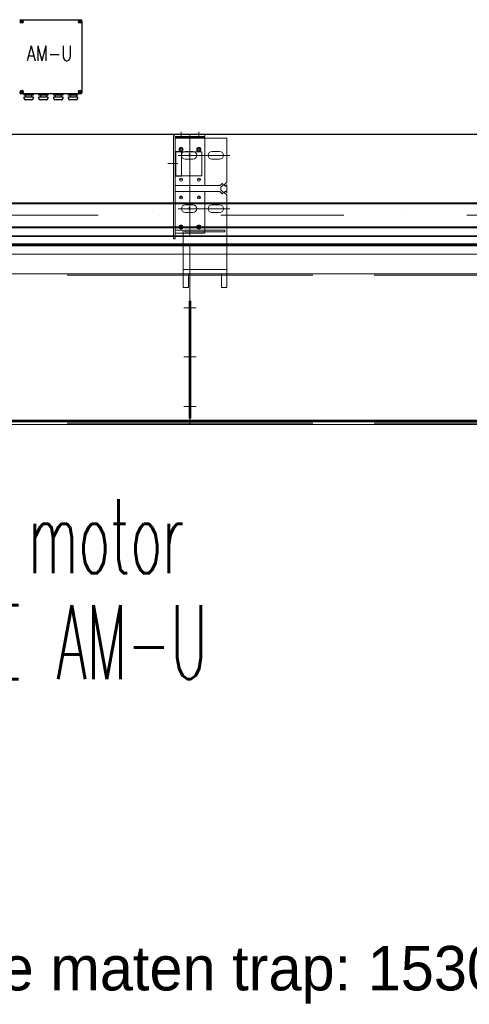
# Model space of a CAD drawing. Extents: x 50445 to 145605, y -10968 to 41989.
# Tile 10 of 256: x 53417 to 54175, y 1151 to 2812. Entities that reach past the tile are written whole.
import ezdxf

# ---------------------------------------------------------------- set-up
doc = ezdxf.new("R2010")
doc.units = 0
doc.header["$LTSCALE"] = 414.30304
doc.header["$MEASUREMENT"] = 0
doc.linetypes.add('DASHDOT', pattern=[1, 0.5, -0.25, 0, -0.25])
doc.linetypes.add('DASHED', pattern=[0.75, 0.5, -0.25])
doc.layers.get('0').update_dxf_attribs({"linetype": 'CONTINUOUS'})
for name, color, linetype, lineweight in [('BESCHRIFTUNG 025', 7, 'CONTINUOUS', 25), ('BLECH', 5, 'CONTINUOUS', 35), ('HILFSLINIEN', 3, 'CONTINUOUS', 13), ('LIJN18', 30, 'CONTINUOUS', 18), ('MITTELLINIEN', 7, 'DASHDOT', 18), ('STAHLBAU', 7, 'CONTINUOUS', 35)]:
    doc.layers.add(name, color=color, linetype=linetype, lineweight=lineweight)
doc.styles.add('Isonorm', font='txt.shx')
doc.styles.add('ROMANS', font='romans', dxfattribs={"width": 0.8})

msp = doc.modelspace()

# ---------------------------------------------------------------- linework, layer by layer
for p, q in [((53418.8, 2812), (53519.8, 2812)), ((53521.8, 2810), (53521.8, 2689)), ((53519.8, 2687), (53418.8, 2687)), ((53424.3, 2684.5), (53424.3, 2687)), ((53424.3, 2687), (53439.3, 2687)), ((53439.3, 2684.5), (53424.3, 2684.5)), ((53424.3, 2679), (53424.3, 2682)), ((53424.3, 2682), (53439.3, 2682)), ((53437.3, 2677), (53426.3, 2677)), ((53426.8, 2684.5), (53426.8, 2682)), ((53431.8, 2687), (53431.8, 2687)), ((53436.8, 2684.5), (53436.8, 2682)), ((53439.3, 2687), (53439.3, 2684.5)), ((53439.3, 2682), (53439.3, 2679)), ((53449.3, 2684.5), (53449.3, 2687)), ((53449.3, 2687), (53464.3, 2687)), ((53464.3, 2684.5), (53449.3, 2684.5)), ((53449.3, 2682), (53464.3, 2682)), ((53449.3, 2679), (53449.3, 2682)), ((53462.3, 2677), (53451.3, 2677)), ((53451.8, 2684.5), (53451.8, 2682)), ((53456.8, 2687), (53456.8, 2687)), ((53461.8, 2684.5), (53461.8, 2682)), ((53464.3, 2687), (53464.3, 2684.5)), ((53464.3, 2682), (53464.3, 2679)), ((53474.3, 2684.5), (53474.3, 2687)), ((53474.3, 2687), (53489.3, 2687)), ((53489.3, 2684.5), (53474.3, 2684.5)), ((53474.3, 2679), (53474.3, 2682)), ((53474.3, 2682), (53489.3, 2682)), ((53487.3, 2677), (53476.3, 2677)), ((53476.8, 2684.5), (53476.8, 2682)), ((53481.8, 2687), (53481.8, 2687)), ((53486.8, 2684.5), (53486.8, 2682)), ((53489.3, 2687), (53489.3, 2684.5)), ((53489.3, 2682), (53489.3, 2679)), ((53499.3, 2684.5), (53499.3, 2687)), ((53499.3, 2687), (53514.3, 2687)), ((53514.3, 2684.5), (53499.3, 2684.5)), ((53499.3, 2679), (53499.3, 2682)), ((53499.3, 2682), (53514.3, 2682)), ((53512.3, 2677), (53501.3, 2677)), ((53501.8, 2684.5), (53501.8, 2682)), ((53506.8, 2687), (53506.8, 2687)), ((53511.8, 2684.5), (53511.8, 2682)), ((53514.3, 2687), (53514.3, 2684.5)), ((53514.3, 2682), (53514.3, 2679))]:
    msp.add_line(p, q)
for centre, radius in [((53420.3, 2808.5), 2.5), ((53420.3, 2808.5), 1), ((53518.3, 2808.5), 2.5), ((53518.3, 2808.5), 1), ((53420.3, 2690.5), 2.5), ((53420.3, 2690.5), 1), ((53518.3, 2690.5), 2.5), ((53518.3, 2690.5), 1)]:
    msp.add_circle(centre, radius)
for centre, start, end in [((53418.8, 2810), 90, 180), ((53519.8, 2810), 0, 90), ((53418.8, 2689), 180, 270), ((53426.3, 2679), 180, 270), ((53437.3, 2679), 270, 0), ((53451.3, 2679), 180, 270), ((53462.3, 2679), 270, 0), ((53476.3, 2679), 180, 270), ((53487.3, 2679), 270, 0), ((53501.3, 2679), 180, 270), ((53512.3, 2679), 270, 0), ((53519.8, 2689), 270, 0)]:
    msp.add_arc(centre, 2, start, end)
at = {"layer": 'BLECH', "lineweight": 0}
for p, q in [((51439.9, 2619.1), (53703.9, 2619.1)), ((51439.9, 2618.1), (53703.9, 2618.1)), ((53675.9, 2614.1), (53675.9, 2442.1)), ((53678.9, 2614.1), (53678.9, 2442.1)), ((53678.9, 2613.1), (53728.9, 2613.1)), ((53765.9, 2612.1), (53678.9, 2612.1)), ((53728.9, 2618.1), (53679.9, 2618.1)), ((53728.9, 2615.1), (53679.9, 2615.1)), ((53703.9, 2619.1), (53703.9, 2446.1)), ((56153.9, 2619.1), (53703.9, 2619.1)), ((53703.9, 2619.1), (53703.9, 2446.1)), ((56153.9, 2618.1), (53703.9, 2618.1)), ((53728.9, 2618.1), (53728.9, 2615.1)), ((53728.9, 2613.1), (53728.9, 2532.1)), ((53765.9, 2612.1), (53765.9, 2537.8)), ((53679.8, 2547.8), (53679.8, 2589.8)), ((53689.8, 2589.8), (53679.8, 2589.8)), ((53679.8, 2588.8), (53689.8, 2588.8)), ((53689.8, 2547.8), (53689.8, 2589.8)), ((53692.8, 2588.8), (53712.1, 2588.8)), ((53695.9, 2589.6), (53708.9, 2589.6)), ((53695.9, 2576.6), (53708.9, 2576.6)), ((53740.9, 2589.6), (53753.9, 2589.6)), ((53740.9, 2576.6), (53753.9, 2576.6)), ((53679.8, 2548.8), (53689.8, 2548.8)), ((53689.8, 2547.8), (53679.8, 2547.8)), ((53754.4, 2532.1), (53678.9, 2532.1)), ((53678.9, 2532.1), (53728.9, 2532.1)), ((53758.1, 2535.7), (53754.4, 2532.1)), ((53760.2, 2533.6), (53755.9, 2529.3)), ((53755.9, 2529.3), (53755.9, 2524.8)), ((53760.2, 2520.6), (53755.9, 2524.8)), ((53760.2, 2533.6), (53758.1, 2535.7)), ((53761.7, 2533.6), (53765.9, 2537.8)), ((53761.7, 2533.6), (53763.8, 2531.4)), ((53763.8, 2531.4), (53765.9, 2533.6)), ((53765.9, 2533.6), (53765.9, 2520.6)), ((53754.4, 2522.1), (53678.9, 2522.1)), ((53680.4, 2522.1), (53728.9, 2522.1)), ((53758.1, 2518.4), (53754.4, 2522.1)), ((53760.2, 2520.6), (53758.1, 2518.4)), ((53761.7, 2520.6), (53763.8, 2522.7)), ((53761.7, 2520.6), (53765.9, 2516.3)), ((53763.8, 2522.7), (53765.9, 2520.6)), ((53765.9, 2516.3), (53765.9, 2383.1)), ((53695.9, 2499.6), (53708.9, 2499.6)), ((53708.9, 2499.6), (53695.9, 2499.6)), ((53740.9, 2499.6), (53753.9, 2499.6)), ((53695.9, 2486.6), (53708.9, 2486.6)), ((53708.9, 2486.6), (53695.9, 2486.6)), ((53740.9, 2486.6), (53753.9, 2486.6)), ((51611.9, 2447.1), (53703.9, 2447.1)), ((51611.9, 2446.1), (53703.9, 2446.1)), ((53675.9, 2442.1), (53678.9, 2442.1)), ((53678.9, 2457.1), (53692.3, 2457.1)), ((53678.9, 2452.1), (53692.3, 2452.1)), ((53692.3, 2383.1), (53692.3, 2457.1)), ((53695.3, 2457.1), (53762.9, 2457.1)), ((53695.3, 2454.1), (53695.3, 2457.1)), ((53695.3, 2454.1), (53762.9, 2454.1)), ((56153.9, 2447.1), (53703.9, 2447.1)), ((56153.9, 2446.1), (53703.9, 2446.1)), ((53728.9, 2457.1), (53728.9, 2454.1)), ((53762.9, 2457.1), (53762.9, 2454.1)), ((51959.9, 2432.1), (53703.9, 2432.1)), ((51959.9, 2430.6), (53703.9, 2430.6)), ((52069.9, 2433.6), (53703.9, 2433.6)), ((53703.9, 2433.6), (53703.9, 2427.3)), ((53703.9, 2433.6), (53703.9, 2427.3)), ((56153.9, 2433.6), (53703.9, 2433.6)), ((56153.9, 2432.1), (53703.9, 2432.1)), ((56153.9, 2430.6), (53703.9, 2430.6)), ((53703.9, 2427.3), (53703.9, 2133.6)), ((53703.9, 2427.3), (53703.9, 2133.6)), ((53703.9, 2416.6), (51649.4, 2416.6)), ((53703.9, 2129.1), (53703.9, 2416.6)), ((53703.9, 2129.1), (53703.9, 2416.6)), ((53703.9, 2416.6), (56153.9, 2416.6)), ((53703.9, 2383.1), (51676.9, 2383.1)), ((53692.3, 2390.5), (53765.9, 2390.5)), ((53692.3, 2383.1), (53765.9, 2383.1)), ((53692.3, 2383.1), (53692.3, 2360.1)), ((53756.9, 2383.1), (53701.3, 2383.1)), ((53701.3, 2383.1), (53701.3, 2360.1)), ((53703.9, 2383.1), (56153.9, 2383.1)), ((53756.9, 2383.1), (53756.9, 2360.1)), ((53765.9, 2383.1), (53765.9, 2360.1)), ((53692.3, 2360.1), (53701.3, 2360.1)), ((53756.9, 2360.1), (53765.9, 2360.1)), ((53702.4, 2337.1), (53702.4, 2139.9)), ((53702.4, 2337.1), (53705.4, 2337.1)), ((53705.4, 2337.1), (53703.9, 2337.1)), ((53705.4, 2337.1), (53705.4, 2139.9)), ((53703.9, 2129.1), (51928.9, 2129.1)), ((51959.9, 2136.6), (53703.9, 2136.6)), ((51959.9, 2135.1), (53703.9, 2135.1)), ((52069.9, 2133.6), (53703.9, 2133.6)), ((53702.4, 2139.9), (53703.9, 2139.9)), ((53705.4, 2139.9), (53703.9, 2139.9)), ((56153.9, 2136.6), (53703.9, 2136.6)), ((56153.9, 2135.1), (53703.9, 2135.1)), ((56153.9, 2133.6), (53703.9, 2133.6)), ((53703.9, 2129.1), (56153.9, 2129.1))]:
    msp.add_line(p, q, dxfattribs=at)
at = {"layer": 'BLECH', "linetype": 'DASHED', "lineweight": 0}
for p, q in [((53678.9, 2588.8), (53679.8, 2588.8)), ((53689.8, 2588.8), (53692.8, 2588.8)), ((53712.1, 2588.8), (53723.9, 2588.8)), ((53723.9, 2588.8), (53723.9, 2548.8)), ((53678.9, 2548.8), (53679.8, 2548.8)), ((53689.8, 2548.8), (53723.9, 2548.8)), ((53728.9, 2522.1), (53728.9, 2457.1)), ((53692.3, 2452.1), (53728.9, 2452.1)), ((53728.9, 2454.1), (53728.9, 2452.1)), ((53703.9, 2381.1), (51676.9, 2381.1)), ((53703.9, 2381.1), (56153.9, 2381.1)), ((53703.9, 2131.1), (51928.9, 2131.1)), ((53703.9, 2131.1), (56153.9, 2131.1))]:
    msp.add_line(p, q, dxfattribs=at)
at = {"layer": 'BLECH', "lineweight": 0}
for centre, radius in [((53688.9, 2593.1), 3.5), ((53688.9, 2593.1), 2.5), ((53718.9, 2593.1), 3.5), ((53718.9, 2593.1), 2.5), ((53688.9, 2542.1), 2.5), ((53718.9, 2542.1), 2.5), ((53688.9, 2512.1), 2.5), ((53718.9, 2512.1), 2.5), ((53688.9, 2462.1), 3.5), ((53688.9, 2462.1), 2.5), ((53718.9, 2462.1), 3.5), ((53718.9, 2462.1), 2.5)]:
    msp.add_circle(centre, radius, dxfattribs=at)
for centre, radius, start, end in [((53679.9, 2614.1), 4, 90, 180), ((53679.9, 2614.1), 1, 90, 180), ((53695.9, 2583.1), 6.5, 90, 270), ((53708.9, 2583.1), 6.5, 270, 90), ((53740.9, 2583.1), 6.5, 90, 270), ((53753.9, 2583.1), 6.5, 270, 90), ((53695.9, 2493.1), 6.5, 90, 270), ((53695.9, 2493.1), 6.5, 90, 270), ((53708.9, 2493.1), 6.5, 270, 90), ((53708.9, 2493.1), 6.5, 270, 90), ((53740.9, 2493.1), 6.5, 90, 270), ((53753.9, 2493.1), 6.5, 270, 90)]:
    msp.add_arc(centre, radius, start, end, dxfattribs=at)
for p in [(53688.9, 2593.1), (53718.9, 2593.1), (53688.9, 2542.1), (53718.9, 2542.1), (53688.9, 2512.1), (53718.9, 2512.1), (53688.9, 2462.1), (53718.9, 2462.1)]:
    msp.add_point(p, dxfattribs=at)
at = {"layer": 'HILFSLINIEN', "lineweight": 0}
for p, q in [((53688.9, 2614.3), (53688.9, 2623)), ((53718.9, 2614.3), (53718.9, 2623)), ((53683.9, 2583.1), (53770.9, 2583.1)), ((53702.4, 2585.5), (53702.4, 2581.2)), ((53666.7, 2569.3), (53683.5, 2569.3)), ((53683.9, 2493.1), (53770.9, 2493.1)), ((53702.4, 2495.5), (53702.4, 2491.2)), ((53702.4, 2495.5), (53702.4, 2491.2)), ((53710.3, 2325.9), (53693.7, 2325.9)), ((53697.6, 2325.9), (53714.1, 2325.9)), ((53710.3, 2243.1), (53693.7, 2243.1)), ((53697.6, 2243.1), (53714.1, 2243.1)), ((53710.3, 2159.7), (53693.7, 2159.7)), ((53697.6, 2159.7), (53714.1, 2159.7))]:
    msp.add_line(p, q, dxfattribs=at)
at = {"layer": 'MITTELLINIEN', "lineweight": 0}
msp.add_line((58107.3, 2482.1), (51650.3, 2482.1), dxfattribs=at)
at = {"layer": 'STAHLBAU', "lineweight": 0}
for p, q in [((58107.3, 2503.1), (51650.3, 2503.1)), ((58107.3, 2501.6), (51650.3, 2501.6)), ((58107.3, 2462.6), (51650.3, 2462.6)), ((58107.3, 2461.1), (51650.3, 2461.1))]:
    msp.add_line(p, q, dxfattribs=at)

# ---------------------------------------------------------------- texts
at = {"insert": (53428.5, 2767.6), "char_height": 25, "width": 55.8, "attachment_point": 1, "style": 'ROMANS'}
msp.add_mtext('AM-U', dxfattribs=at)
at = {"layer": 'BESCHRIFTUNG 025', "lineweight": 0, "insert": (53064.1, 1699.5), "char_height": 125, "attachment_point": 7, "line_spacing_factor": 0.857143, "style": 'Isonorm'}
msp.add_mtext('\\W0.527657;tubular motor\\PG120-E AM-U', dxfattribs=at)
at = {"layer": 'LIJN18', "linetype": 'Continuous', "lineweight": 0, "insert": (52849.6, 1249.4), "char_height": 75, "width": 2782.075, "attachment_point": 1}
msp.add_mtext('buitenwerkse maten trap: 1530 x 4970', dxfattribs=at)

doc.saveas('drawing.dxf')
